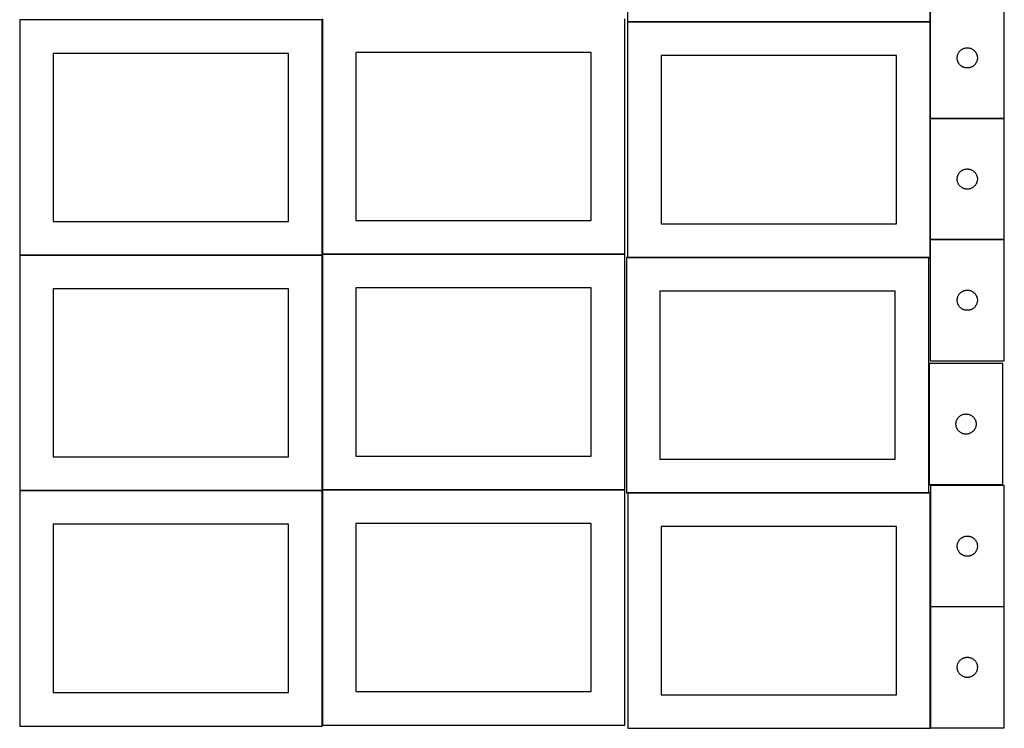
# Model space of a CAD drawing. Header units: millimetres. Extents: x 7 to 1493, y 7 to 2993.
# Tile 1 of 13: x 7 to 1471, y 7 to 1061. Entities that reach past the tile are written whole.
import ezdxf

# ---------------------------------------------------------------- set-up
doc = ezdxf.new("R2010")
doc.units = ezdxf.units.MM
doc.layers.add('COMMON', color=5, linetype='CONTINUOUS', true_color=0x0000ff)
doc.layers.add('CUT', color=7, linetype='CONTINUOUS', true_color=0x000000)

msp = doc.modelspace()

# ---------------------------------------------------------------- linework, layer by layer
at = {"layer": 'COMMON'}
for p, q in [((456.624736, 712.223822), (456.624736, 1060.899043)), ((1360.743109, 1057.633676), (910.820725, 1057.633676)), ((1360.920725, 1057.533675), (1360.920725, 914.148623)), ((1360.920725, 913.948622), (1360.920725, 733.948622)), ((1471.020726, 914.048623), (1361.020726, 914.048623)), ((1360.920725, 733.748621), (1360.920725, 707.533675)), ((1471.020726, 733.848622), (1361.020726, 733.848622)), ((456.524735, 710.799043), (6.524735, 710.799043)), ((456.624736, 362.023821), (456.624736, 710.699042)), ((906.724736, 712.123822), (456.724736, 712.123822)), ((910.820725, 707.433674), (1358.920599, 707.433674)), ((1359.020599, 549.574343), (1359.020599, 369.574343)), ((456.524735, 360.599042), (6.524735, 360.599042)), ((456.624736, 11.82382), (456.624736, 360.499041)), ((906.724736, 361.923821), (456.724736, 361.923821)), ((1358.920599, 357.233674), (910.879278, 357.233674)), ((1360.979278, 357.133673), (1360.979278, 188.049563)), ((1360.979278, 187.849562), (1360.979278, 7.849562)), ((1471.079279, 187.949563), (1361.079279, 187.949563))]:
    msp.add_line(p, q, dxfattribs=at)
at = {"layer": 'CUT'}
for p, q in [((910.743109, 1407.733676), (910.743109, 1057.733676)), ((1360.743109, 1057.733676), (1360.743109, 1407.733676)), ((1361.020726, 1094.148623), (1361.020726, 914.148623)), ((1471.020726, 914.148623), (1471.020726, 1094.148623)), ((456.524735, 1060.899043), (6.524735, 1060.899043)), ((6.524735, 1060.899043), (6.524735, 710.899043)), ((456.524735, 710.899043), (456.524735, 1060.899043)), ((456.724736, 1062.223822), (456.724736, 712.223822)), ((906.724736, 712.223822), (906.724736, 1062.223822)), ((910.743109, 1057.733676), (1360.743109, 1057.733676)), ((1360.820725, 1057.533675), (910.820725, 1057.533675)), ((910.820725, 1057.533675), (910.820725, 707.533675)), ((1360.820725, 707.533675), (1360.820725, 1057.533675)), ((406.524735, 1010.899043), (56.524735, 1010.899043)), ((56.524735, 1010.899043), (56.524735, 760.899043)), ((406.524735, 760.899043), (406.524735, 1010.899043)), ((856.724736, 1012.223822), (506.724736, 1012.223822)), ((506.724736, 1012.223822), (506.724736, 762.223822)), ((856.724736, 762.223822), (856.724736, 1012.223822)), ((1402.435192, 1010.507338), (1402.780544, 1011.198274)), ((1402.780544, 1011.198274), (1403.161006, 1011.870515)), ((1403.161006, 1011.870515), (1403.57557, 1012.522278)), ((1403.57557, 1012.522278), (1404.023137, 1013.151837)), ((1404.023137, 1013.151837), (1404.502519, 1013.75752)), ((1404.502519, 1013.75752), (1405.012445, 1014.337723)), ((1405.012445, 1014.337723), (1405.551563, 1014.890905)), ((1405.551563, 1014.890905), (1406.118444, 1015.415602)), ((1406.118444, 1015.415602), (1406.711583, 1015.91042)), ((1406.711583, 1015.91042), (1407.329409, 1016.374048)), ((1407.329409, 1016.374048), (1407.970283, 1016.805256)), ((1407.970283, 1016.805256), (1408.632505, 1017.202901)), ((1408.632505, 1017.202901), (1409.314319, 1017.565929)), ((1409.314319, 1017.565929), (1410.013917, 1017.893376)), ((1410.013917, 1017.893376), (1410.729444, 1018.184375)), ((1410.729444, 1018.184375), (1411.459003, 1018.438153)), ((1411.459003, 1018.438153), (1412.200659, 1018.654038)), ((1412.200659, 1018.654038), (1412.952445, 1018.831458)), ((1412.952445, 1018.831458), (1413.712367, 1018.969941)), ((1413.712367, 1018.969941), (1414.478411, 1019.069121)), ((1414.478411, 1019.069121), (1415.248544, 1019.128734)), ((1415.248544, 1019.128734), (1416.020726, 1019.148623)), ((1416.020726, 1019.148623), (1416.792907, 1019.128734)), ((1416.792907, 1019.128734), (1417.563041, 1019.069121)), ((1417.563041, 1019.069121), (1418.329084, 1018.969941)), ((1418.329084, 1018.969941), (1419.089007, 1018.831458)), ((1419.089007, 1018.831458), (1419.840792, 1018.654038)), ((1419.840792, 1018.654038), (1420.582448, 1018.438153)), ((1420.582448, 1018.438153), (1421.312007, 1018.184375)), ((1421.312007, 1018.184375), (1422.027534, 1017.893376)), ((1422.027534, 1017.893376), (1422.727132, 1017.565929)), ((1422.727132, 1017.565929), (1423.408947, 1017.202901)), ((1423.408947, 1017.202901), (1424.071168, 1016.805256)), ((1424.071168, 1016.805256), (1424.712042, 1016.374048)), ((1424.712042, 1016.374048), (1425.329868, 1015.91042)), ((1425.329868, 1015.91042), (1425.923007, 1015.415602)), ((1425.923007, 1015.415602), (1426.489888, 1014.890905)), ((1426.489888, 1014.890905), (1427.029006, 1014.337723)), ((1427.029006, 1014.337723), (1427.538932, 1013.75752)), ((1427.538932, 1013.75752), (1428.018314, 1013.151837)), ((1428.018314, 1013.151837), (1428.465881, 1012.522278)), ((1428.465881, 1012.522278), (1428.880445, 1011.870515)), ((1428.880445, 1011.870515), (1429.260908, 1011.198274)), ((1429.260908, 1011.198274), (1429.60626, 1010.507338)), ((1310.820725, 1007.533675), (960.820725, 1007.533675)), ((960.820725, 1007.533675), (960.820725, 757.533675)), ((1310.820725, 757.533675), (1310.820725, 1007.533675)), ((1401.025699, 1004.534841), (1401.065463, 1005.306255)), ((1401.025699, 1003.762404), (1401.025699, 1004.534841)), ((1401.065463, 1002.990991), (1401.025699, 1003.762404)), ((1401.065463, 1005.306255), (1401.144885, 1006.074598)), ((1401.144885, 1002.222647), (1401.065463, 1002.990991)), ((1401.144885, 1006.074598), (1401.263756, 1006.837834)), ((1401.263756, 1001.459411), (1401.144885, 1002.222647)), ((1401.263756, 1006.837834), (1401.42176, 1007.593939)), ((1401.42176, 1000.703306), (1401.263756, 1001.459411)), ((1401.42176, 1007.593939), (1401.618477, 1008.340907)), ((1401.618477, 999.956338), (1401.42176, 1000.703306)), ((1401.618477, 1008.340907), (1401.853387, 1009.076758)), ((1401.853387, 999.220487), (1401.618477, 999.956338)), ((1401.853387, 1009.076758), (1402.125866, 1009.799541)), ((1402.125866, 998.497704), (1401.853387, 999.220487)), ((1402.125866, 1009.799541), (1402.435192, 1010.507338)), ((1402.435192, 997.789907), (1402.125866, 998.497704)), ((1402.780544, 997.098971), (1402.435192, 997.789907)), ((1403.161006, 996.426731), (1402.780544, 997.098971)), ((1403.57557, 995.774967), (1403.161006, 996.426731)), ((1428.880445, 996.426731), (1428.465881, 995.774967)), ((1429.260908, 997.098971), (1428.880445, 996.426731)), ((1429.60626, 997.789907), (1429.260908, 997.098971)), ((1429.60626, 1010.507338), (1429.915585, 1009.799541)), ((1429.915585, 998.497704), (1429.60626, 997.789907)), ((1429.915585, 1009.799541), (1430.188064, 1009.076758)), ((1430.188064, 999.220487), (1429.915585, 998.497704)), ((1430.188064, 1009.076758), (1430.422974, 1008.340907)), ((1430.422974, 999.956338), (1430.188064, 999.220487)), ((1430.422974, 1008.340907), (1430.619691, 1007.593939)), ((1430.619691, 1000.703306), (1430.422974, 999.956338)), ((1430.619691, 1007.593939), (1430.777695, 1006.837834)), ((1430.777695, 1001.459411), (1430.619691, 1000.703306)), ((1430.777695, 1006.837834), (1430.896566, 1006.074598)), ((1430.896566, 1002.222647), (1430.777695, 1001.459411)), ((1430.896566, 1006.074598), (1430.975988, 1005.306255)), ((1430.975988, 1002.990991), (1430.896566, 1002.222647)), ((1430.975988, 1005.306255), (1431.015753, 1004.534841)), ((1431.015753, 1003.762404), (1430.975988, 1002.990991)), ((1431.015753, 1004.534841), (1431.015753, 1003.762404)), ((1404.023137, 995.145408), (1403.57557, 995.774967)), ((1404.502519, 994.539725), (1404.023137, 995.145408)), ((1405.012445, 993.959523), (1404.502519, 994.539725)), ((1405.551563, 993.40634), (1405.012445, 993.959523)), ((1406.118444, 992.881644), (1405.551563, 993.40634)), ((1406.711583, 992.386825), (1406.118444, 992.881644)), ((1407.329409, 991.923198), (1406.711583, 992.386825)), ((1407.970283, 991.491989), (1407.329409, 991.923198)), ((1408.632505, 991.094344), (1407.970283, 991.491989)), ((1409.314319, 990.731316), (1408.632505, 991.094344)), ((1410.013917, 990.403869), (1409.314319, 990.731316)), ((1410.729444, 990.11287), (1410.013917, 990.403869)), ((1411.459003, 989.859092), (1410.729444, 990.11287)), ((1412.200659, 989.643207), (1411.459003, 989.859092)), ((1412.952445, 989.465787), (1412.200659, 989.643207)), ((1413.712367, 989.327304), (1412.952445, 989.465787)), ((1414.478411, 989.228124), (1413.712367, 989.327304)), ((1415.248544, 989.168511), (1414.478411, 989.228124)), ((1416.020726, 989.148623), (1415.248544, 989.168511)), ((1416.792907, 989.168511), (1416.020726, 989.148623)), ((1417.563041, 989.228124), (1416.792907, 989.168511)), ((1418.329084, 989.327304), (1417.563041, 989.228124)), ((1419.089007, 989.465787), (1418.329084, 989.327304)), ((1419.840792, 989.643207), (1419.089007, 989.465787)), ((1420.582448, 989.859092), (1419.840792, 989.643207)), ((1421.312007, 990.11287), (1420.582448, 989.859092)), ((1422.027534, 990.403869), (1421.312007, 990.11287)), ((1422.727132, 990.731316), (1422.027534, 990.403869)), ((1423.408947, 991.094344), (1422.727132, 990.731316)), ((1424.071168, 991.491989), (1423.408947, 991.094344)), ((1424.712042, 991.923198), (1424.071168, 991.491989)), ((1425.329868, 992.386825), (1424.712042, 991.923198)), ((1425.923007, 992.881644), (1425.329868, 992.386825)), ((1426.489888, 993.40634), (1425.923007, 992.881644)), ((1427.029006, 993.959523), (1426.489888, 993.40634)), ((1427.538932, 994.539725), (1427.029006, 993.959523)), ((1428.018314, 995.145408), (1427.538932, 994.539725)), ((1428.465881, 995.774967), (1428.018314, 995.145408)), ((1361.020726, 914.148623), (1471.020726, 914.148623)), ((1471.020726, 913.948622), (1361.020726, 913.948622)), ((1361.020726, 913.948622), (1361.020726, 733.948622)), ((1471.020726, 733.948622), (1471.020726, 913.948622)), ((1405.551563, 834.690904), (1406.118444, 835.215601)), ((1406.118444, 835.215601), (1406.711583, 835.710419)), ((1406.711583, 835.710419), (1407.329409, 836.174047)), ((1407.329409, 836.174047), (1407.970283, 836.605255)), ((1407.970283, 836.605255), (1408.632505, 837.0029)), ((1408.632505, 837.0029), (1409.314319, 837.365928)), ((1409.314319, 837.365928), (1410.013917, 837.693375)), ((1410.013917, 837.693375), (1410.729444, 837.984374)), ((1410.729444, 837.984374), (1411.459003, 838.238152)), ((1411.459003, 838.238152), (1412.200659, 838.454037)), ((1412.200659, 838.454037), (1412.952445, 838.631457)), ((1412.952445, 838.631457), (1413.712367, 838.76994)), ((1413.712367, 838.76994), (1414.478411, 838.86912)), ((1414.478411, 838.86912), (1415.248544, 838.928733)), ((1415.248544, 838.928733), (1416.020726, 838.948622)), ((1416.020726, 838.948622), (1416.792907, 838.928733)), ((1416.792907, 838.928733), (1417.563041, 838.86912)), ((1417.563041, 838.86912), (1418.329084, 838.76994)), ((1418.329084, 838.76994), (1419.089007, 838.631457)), ((1419.089007, 838.631457), (1419.840792, 838.454037)), ((1419.840792, 838.454037), (1420.582448, 838.238152)), ((1420.582448, 838.238152), (1421.312007, 837.984374)), ((1421.312007, 837.984374), (1422.027534, 837.693375)), ((1422.027534, 837.693375), (1422.727132, 837.365928)), ((1422.727132, 837.365928), (1423.408947, 837.0029)), ((1423.408947, 837.0029), (1424.071168, 836.605255)), ((1424.071168, 836.605255), (1424.712042, 836.174047)), ((1424.712042, 836.174047), (1425.329868, 835.710419)), ((1425.329868, 835.710419), (1425.923007, 835.215601)), ((1425.923007, 835.215601), (1426.489888, 834.690904)), ((1401.025699, 824.33484), (1401.065463, 825.106254)), ((1401.025699, 823.562403), (1401.025699, 824.33484)), ((1401.065463, 822.79099), (1401.025699, 823.562403)), ((1401.065463, 825.106254), (1401.144885, 825.874597)), ((1401.144885, 822.022646), (1401.065463, 822.79099)), ((1401.144885, 825.874597), (1401.263756, 826.637833)), ((1401.263756, 821.25941), (1401.144885, 822.022646)), ((1401.263756, 826.637833), (1401.42176, 827.393938)), ((1401.42176, 820.503305), (1401.263756, 821.25941)), ((1401.42176, 827.393938), (1401.618477, 828.140906)), ((1401.618477, 819.756337), (1401.42176, 820.503305)), ((1401.618477, 828.140906), (1401.853387, 828.876757)), ((1401.853387, 828.876757), (1402.125866, 829.59954)), ((1402.125866, 829.59954), (1402.435192, 830.307337)), ((1402.435192, 830.307337), (1402.780544, 830.998273)), ((1402.780544, 830.998273), (1403.161006, 831.670514)), ((1403.161006, 831.670514), (1403.57557, 832.322277)), ((1403.57557, 832.322277), (1404.023137, 832.951836)), ((1404.023137, 832.951836), (1404.502519, 833.557519)), ((1404.502519, 833.557519), (1405.012445, 834.137722)), ((1405.012445, 834.137722), (1405.551563, 834.690904)), ((1426.489888, 834.690904), (1427.029006, 834.137722)), ((1427.029006, 834.137722), (1427.538932, 833.557519)), ((1427.538932, 833.557519), (1428.018314, 832.951836)), ((1428.018314, 832.951836), (1428.465881, 832.322277)), ((1428.465881, 832.322277), (1428.880445, 831.670514)), ((1428.880445, 831.670514), (1429.260908, 830.998273)), ((1429.260908, 830.998273), (1429.60626, 830.307337)), ((1429.60626, 830.307337), (1429.915585, 829.59954)), ((1429.915585, 829.59954), (1430.188064, 828.876757)), ((1430.188064, 828.876757), (1430.422974, 828.140906)), ((1430.422974, 828.140906), (1430.619691, 827.393938)), ((1430.619691, 820.503305), (1430.422974, 819.756337)), ((1430.619691, 827.393938), (1430.777695, 826.637833)), ((1430.777695, 821.25941), (1430.619691, 820.503305)), ((1430.777695, 826.637833), (1430.896566, 825.874597)), ((1430.896566, 822.022646), (1430.777695, 821.25941)), ((1430.896566, 825.874597), (1430.975988, 825.106254)), ((1430.975988, 822.79099), (1430.896566, 822.022646)), ((1430.975988, 825.106254), (1431.015753, 824.33484)), ((1431.015753, 823.562403), (1430.975988, 822.79099)), ((1431.015753, 824.33484), (1431.015753, 823.562403)), ((1401.853387, 819.020486), (1401.618477, 819.756337)), ((1402.125866, 818.297703), (1401.853387, 819.020486)), ((1402.435192, 817.589906), (1402.125866, 818.297703)), ((1402.780544, 816.89897), (1402.435192, 817.589906)), ((1403.161006, 816.22673), (1402.780544, 816.89897)), ((1403.57557, 815.574966), (1403.161006, 816.22673)), ((1404.023137, 814.945407), (1403.57557, 815.574966)), ((1404.502519, 814.339724), (1404.023137, 814.945407)), ((1405.012445, 813.759522), (1404.502519, 814.339724)), ((1405.551563, 813.206339), (1405.012445, 813.759522)), ((1406.118444, 812.681643), (1405.551563, 813.206339)), ((1406.711583, 812.186824), (1406.118444, 812.681643)), ((1407.329409, 811.723197), (1406.711583, 812.186824)), ((1407.970283, 811.291988), (1407.329409, 811.723197)), ((1408.632505, 810.894343), (1407.970283, 811.291988)), ((1409.314319, 810.531315), (1408.632505, 810.894343)), ((1410.013917, 810.203868), (1409.314319, 810.531315)), ((1410.729444, 809.912869), (1410.013917, 810.203868)), ((1411.459003, 809.659091), (1410.729444, 809.912869)), ((1412.200659, 809.443206), (1411.459003, 809.659091)), ((1412.952445, 809.265786), (1412.200659, 809.443206)), ((1413.712367, 809.127303), (1412.952445, 809.265786)), ((1414.478411, 809.028123), (1413.712367, 809.127303)), ((1415.248544, 808.96851), (1414.478411, 809.028123)), ((1416.020726, 808.948622), (1415.248544, 808.96851)), ((1416.792907, 808.96851), (1416.020726, 808.948622)), ((1417.563041, 809.028123), (1416.792907, 808.96851)), ((1418.329084, 809.127303), (1417.563041, 809.028123)), ((1419.089007, 809.265786), (1418.329084, 809.127303)), ((1419.840792, 809.443206), (1419.089007, 809.265786)), ((1420.582448, 809.659091), (1419.840792, 809.443206)), ((1421.312007, 809.912869), (1420.582448, 809.659091)), ((1422.027534, 810.203868), (1421.312007, 809.912869)), ((1422.727132, 810.531315), (1422.027534, 810.203868)), ((1423.408947, 810.894343), (1422.727132, 810.531315)), ((1424.071168, 811.291988), (1423.408947, 810.894343)), ((1424.712042, 811.723197), (1424.071168, 811.291988)), ((1425.329868, 812.186824), (1424.712042, 811.723197)), ((1425.923007, 812.681643), (1425.329868, 812.186824)), ((1426.489888, 813.206339), (1425.923007, 812.681643)), ((1427.029006, 813.759522), (1426.489888, 813.206339)), ((1427.538932, 814.339724), (1427.029006, 813.759522)), ((1428.018314, 814.945407), (1427.538932, 814.339724)), ((1428.465881, 815.574966), (1428.018314, 814.945407)), ((1428.880445, 816.22673), (1428.465881, 815.574966)), ((1429.260908, 816.89897), (1428.880445, 816.22673)), ((1429.60626, 817.589906), (1429.260908, 816.89897)), ((1429.915585, 818.297703), (1429.60626, 817.589906)), ((1430.188064, 819.020486), (1429.915585, 818.297703)), ((1430.422974, 819.756337), (1430.188064, 819.020486)), ((506.724736, 762.223822), (856.724736, 762.223822)), ((56.524735, 760.899043), (406.524735, 760.899043)), ((960.820725, 757.533675), (1310.820725, 757.533675)), ((1361.020726, 733.948622), (1471.020726, 733.948622)), ((1471.020726, 733.748621), (1361.020726, 733.748621)), ((1361.020726, 733.748621), (1361.020726, 553.748621)), ((1471.020726, 553.748621), (1471.020726, 733.748621)), ((6.524735, 710.899043), (456.524735, 710.899043)), ((456.524735, 710.699042), (6.524735, 710.699042)), ((6.524735, 710.699042), (6.524735, 360.699042)), ((456.524735, 360.699042), (456.524735, 710.699042)), ((456.724736, 712.223822), (906.724736, 712.223822)), ((906.724736, 712.023821), (456.724736, 712.023821)), ((456.724736, 712.023821), (456.724736, 362.023821)), ((906.724736, 362.023821), (906.724736, 712.023821)), ((1358.920599, 707.333674), (908.920599, 707.333674)), ((908.920599, 707.333674), (908.920599, 357.333674)), ((910.820725, 707.533675), (1360.820725, 707.533675)), ((1358.920599, 357.333674), (1358.920599, 707.333674)), ((406.524735, 660.699042), (56.524735, 660.699042)), ((56.524735, 660.699042), (56.524735, 410.699042)), ((406.524735, 410.699042), (406.524735, 660.699042)), ((856.724736, 662.023821), (506.724736, 662.023821)), ((506.724736, 662.023821), (506.724736, 412.023821)), ((856.724736, 412.023821), (856.724736, 662.023821)), ((1308.920599, 657.333674), (958.920599, 657.333674)), ((958.920599, 657.333674), (958.920599, 407.333674)), ((1308.920599, 407.333674), (1308.920599, 657.333674)), ((1401.025699, 644.134839), (1401.065463, 644.906253)), ((1401.065463, 644.906253), (1401.144885, 645.674596)), ((1401.144885, 645.674596), (1401.263756, 646.437832)), ((1401.263756, 646.437832), (1401.42176, 647.193937)), ((1401.42176, 647.193937), (1401.618477, 647.940905)), ((1401.618477, 647.940905), (1401.853387, 648.676756)), ((1401.853387, 648.676756), (1402.125866, 649.399539)), ((1402.125866, 649.399539), (1402.435192, 650.107336)), ((1402.435192, 650.107336), (1402.780544, 650.798272)), ((1402.780544, 650.798272), (1403.161006, 651.470513)), ((1403.161006, 651.470513), (1403.57557, 652.122276)), ((1403.57557, 652.122276), (1404.023137, 652.751835)), ((1404.023137, 652.751835), (1404.502519, 653.357518)), ((1404.502519, 653.357518), (1405.012445, 653.937721)), ((1405.012445, 653.937721), (1405.551563, 654.490903)), ((1405.551563, 654.490903), (1406.118444, 655.0156)), ((1406.118444, 655.0156), (1406.711583, 655.510418)), ((1406.711583, 655.510418), (1407.329409, 655.974046)), ((1407.329409, 655.974046), (1407.970283, 656.405254)), ((1407.970283, 656.405254), (1408.632505, 656.802899)), ((1408.632505, 656.802899), (1409.314319, 657.165927)), ((1409.314319, 657.165927), (1410.013917, 657.493374)), ((1410.013917, 657.493374), (1410.729444, 657.784373)), ((1410.729444, 657.784373), (1411.459003, 658.038151)), ((1411.459003, 658.038151), (1412.200659, 658.254036)), ((1412.200659, 658.254036), (1412.952445, 658.431456)), ((1412.952445, 658.431456), (1413.712367, 658.569939)), ((1413.712367, 658.569939), (1414.478411, 658.669119)), ((1414.478411, 658.669119), (1415.248544, 658.728732)), ((1415.248544, 658.728732), (1416.020726, 658.748621)), ((1416.020726, 658.748621), (1416.792907, 658.728732)), ((1416.792907, 658.728732), (1417.563041, 658.669119)), ((1417.563041, 658.669119), (1418.329084, 658.569939)), ((1418.329084, 658.569939), (1419.089007, 658.431456)), ((1419.089007, 658.431456), (1419.840792, 658.254036)), ((1419.840792, 658.254036), (1420.582448, 658.038151)), ((1420.582448, 658.038151), (1421.312007, 657.784373)), ((1421.312007, 657.784373), (1422.027534, 657.493374)), ((1422.027534, 657.493374), (1422.727132, 657.165927)), ((1422.727132, 657.165927), (1423.408947, 656.802899)), ((1423.408947, 656.802899), (1424.071168, 656.405254)), ((1424.071168, 656.405254), (1424.712042, 655.974046)), ((1424.712042, 655.974046), (1425.329868, 655.510418)), ((1425.329868, 655.510418), (1425.923007, 655.0156)), ((1425.923007, 655.0156), (1426.489888, 654.490903)), ((1426.489888, 654.490903), (1427.029006, 653.937721)), ((1427.029006, 653.937721), (1427.538932, 653.357518)), ((1427.538932, 653.357518), (1428.018314, 652.751835)), ((1428.018314, 652.751835), (1428.465881, 652.122276)), ((1428.465881, 652.122276), (1428.880445, 651.470513)), ((1428.880445, 651.470513), (1429.260908, 650.798272)), ((1429.260908, 650.798272), (1429.60626, 650.107336)), ((1429.60626, 650.107336), (1429.915585, 649.399539)), ((1429.915585, 649.399539), (1430.188064, 648.676756)), ((1430.188064, 648.676756), (1430.422974, 647.940905)), ((1430.422974, 647.940905), (1430.619691, 647.193937)), ((1430.619691, 647.193937), (1430.777695, 646.437832)), ((1430.777695, 646.437832), (1430.896566, 645.674596)), ((1430.896566, 645.674596), (1430.975988, 644.906253)), ((1430.975988, 644.906253), (1431.015753, 644.134839)), ((1401.025699, 643.362402), (1401.025699, 644.134839)), ((1401.065463, 642.590989), (1401.025699, 643.362402)), ((1401.144885, 641.822645), (1401.065463, 642.590989)), ((1401.263756, 641.059409), (1401.144885, 641.822645)), ((1401.42176, 640.303304), (1401.263756, 641.059409)), ((1401.618477, 639.556336), (1401.42176, 640.303304)), ((1401.853387, 638.820485), (1401.618477, 639.556336)), ((1402.125866, 638.097702), (1401.853387, 638.820485)), ((1402.435192, 637.389905), (1402.125866, 638.097702)), ((1402.780544, 636.698969), (1402.435192, 637.389905)), ((1403.161006, 636.026729), (1402.780544, 636.698969)), ((1403.57557, 635.374965), (1403.161006, 636.026729)), ((1404.023137, 634.745406), (1403.57557, 635.374965)), ((1404.502519, 634.139723), (1404.023137, 634.745406)), ((1405.012445, 633.559521), (1404.502519, 634.139723)), ((1405.551563, 633.006338), (1405.012445, 633.559521)), ((1406.118444, 632.481642), (1405.551563, 633.006338)), ((1406.711583, 631.986823), (1406.118444, 632.481642)), ((1407.329409, 631.523196), (1406.711583, 631.986823)), ((1407.970283, 631.091987), (1407.329409, 631.523196)), ((1408.632505, 630.694342), (1407.970283, 631.091987)), ((1409.314319, 630.331314), (1408.632505, 630.694342)), ((1410.013917, 630.003867), (1409.314319, 630.331314)), ((1410.729444, 629.712868), (1410.013917, 630.003867)), ((1422.027534, 630.003867), (1421.312007, 629.712868)), ((1422.727132, 630.331314), (1422.027534, 630.003867)), ((1423.408947, 630.694342), (1422.727132, 630.331314)), ((1424.071168, 631.091987), (1423.408947, 630.694342)), ((1424.712042, 631.523196), (1424.071168, 631.091987)), ((1425.329868, 631.986823), (1424.712042, 631.523196)), ((1425.923007, 632.481642), (1425.329868, 631.986823)), ((1426.489888, 633.006338), (1425.923007, 632.481642)), ((1427.029006, 633.559521), (1426.489888, 633.006338)), ((1427.538932, 634.139723), (1427.029006, 633.559521)), ((1428.018314, 634.745406), (1427.538932, 634.139723)), ((1428.465881, 635.374965), (1428.018314, 634.745406)), ((1428.880445, 636.026729), (1428.465881, 635.374965)), ((1429.260908, 636.698969), (1428.880445, 636.026729)), ((1429.60626, 637.389905), (1429.260908, 636.698969)), ((1429.915585, 638.097702), (1429.60626, 637.389905)), ((1430.188064, 638.820485), (1429.915585, 638.097702)), ((1430.422974, 639.556336), (1430.188064, 638.820485)), ((1430.619691, 640.303304), (1430.422974, 639.556336)), ((1430.777695, 641.059409), (1430.619691, 640.303304)), ((1430.896566, 641.822645), (1430.777695, 641.059409)), ((1430.975988, 642.590989), (1430.896566, 641.822645)), ((1431.015753, 643.362402), (1430.975988, 642.590989)), ((1431.015753, 644.134839), (1431.015753, 643.362402)), ((1411.459003, 629.45909), (1410.729444, 629.712868)), ((1412.200659, 629.243205), (1411.459003, 629.45909)), ((1412.952445, 629.065785), (1412.200659, 629.243205)), ((1413.712367, 628.927302), (1412.952445, 629.065785)), ((1414.478411, 628.828122), (1413.712367, 628.927302)), ((1415.248544, 628.768509), (1414.478411, 628.828122)), ((1416.020726, 628.748621), (1415.248544, 628.768509)), ((1416.792907, 628.768509), (1416.020726, 628.748621)), ((1417.563041, 628.828122), (1416.792907, 628.768509)), ((1418.329084, 628.927302), (1417.563041, 628.828122)), ((1419.089007, 629.065785), (1418.329084, 628.927302)), ((1419.840792, 629.243205), (1419.089007, 629.065785)), ((1420.582448, 629.45909), (1419.840792, 629.243205)), ((1421.312007, 629.712868), (1420.582448, 629.45909)), ((1469.1206, 549.574343), (1359.1206, 549.574343)), ((1359.1206, 549.574343), (1359.1206, 369.574343)), ((1361.020726, 553.748621), (1471.020726, 553.748621)), ((1469.1206, 369.574343), (1469.1206, 549.574343)), ((1402.123011, 468.577557), (1402.602393, 469.18324)), ((1402.602393, 469.18324), (1403.112319, 469.763443)), ((1403.112319, 469.763443), (1403.651438, 470.316626)), ((1403.651438, 470.316626), (1404.218318, 470.841322)), ((1404.218318, 470.841322), (1404.811458, 471.33614)), ((1404.811458, 471.33614), (1405.429283, 471.799768)), ((1405.429283, 471.799768), (1406.070157, 472.230976)), ((1406.070157, 472.230976), (1406.732379, 472.628621)), ((1406.732379, 472.628621), (1407.414193, 472.991649)), ((1407.414193, 472.991649), (1408.113791, 473.319096)), ((1408.113791, 473.319096), (1408.829319, 473.610095)), ((1408.829319, 473.610095), (1409.558877, 473.863874)), ((1409.558877, 473.863874), (1410.300533, 474.079759)), ((1410.300533, 474.079759), (1411.052319, 474.257178)), ((1411.052319, 474.257178), (1411.812241, 474.395661)), ((1411.812241, 474.395661), (1412.578285, 474.494841)), ((1412.578285, 474.494841), (1413.348419, 474.554454)), ((1413.348419, 474.554454), (1414.1206, 474.574343)), ((1414.1206, 474.574343), (1414.892781, 474.554454)), ((1414.892781, 474.554454), (1415.662915, 474.494841)), ((1415.662915, 474.494841), (1416.428959, 474.395661)), ((1416.428959, 474.395661), (1417.188881, 474.257178)), ((1417.188881, 474.257178), (1417.940667, 474.079759)), ((1417.940667, 474.079759), (1418.682322, 473.863874)), ((1418.682322, 473.863874), (1419.411881, 473.610095)), ((1419.411881, 473.610095), (1420.127408, 473.319096)), ((1420.127408, 473.319096), (1420.827007, 472.991649)), ((1420.827007, 472.991649), (1421.508821, 472.628621)), ((1421.508821, 472.628621), (1422.171043, 472.230976)), ((1422.171043, 472.230976), (1422.811916, 471.799768)), ((1422.811916, 471.799768), (1423.429742, 471.33614)), ((1423.429742, 471.33614), (1424.022882, 470.841322)), ((1424.022882, 470.841322), (1424.589762, 470.316626)), ((1424.589762, 470.316626), (1425.12888, 469.763443)), ((1425.12888, 469.763443), (1425.638807, 469.18324)), ((1425.638807, 469.18324), (1426.118189, 468.577557)), ((1399.125573, 459.960562), (1399.165337, 460.731975)), ((1399.125573, 459.188124), (1399.125573, 459.960562)), ((1399.165337, 458.416711), (1399.125573, 459.188124)), ((1399.165337, 460.731975), (1399.24476, 461.500318)), ((1399.24476, 457.648367), (1399.165337, 458.416711)), ((1399.24476, 461.500318), (1399.363631, 462.263554)), ((1399.363631, 456.885131), (1399.24476, 457.648367)), ((1399.363631, 462.263554), (1399.521634, 463.019659)), ((1399.521634, 456.129027), (1399.363631, 456.885131)), ((1399.521634, 463.019659), (1399.718352, 463.766627)), ((1399.718352, 455.382058), (1399.521634, 456.129027)), ((1399.718352, 463.766627), (1399.953261, 464.502479)), ((1399.953261, 454.646207), (1399.718352, 455.382058)), ((1399.953261, 464.502479), (1400.22574, 465.225261)), ((1400.22574, 453.923424), (1399.953261, 454.646207)), ((1400.22574, 465.225261), (1400.535066, 465.933059)), ((1400.535066, 465.933059), (1400.880418, 466.623994)), ((1400.880418, 466.623994), (1401.26088, 467.296235)), ((1401.26088, 467.296235), (1401.675445, 467.947999)), ((1401.675445, 467.947999), (1402.123011, 468.577557)), ((1426.118189, 468.577557), (1426.565755, 467.947999)), ((1426.565755, 467.947999), (1426.980319, 467.296235)), ((1426.980319, 467.296235), (1427.360782, 466.623994)), ((1427.360782, 466.623994), (1427.706134, 465.933059)), ((1427.706134, 465.933059), (1428.015459, 465.225261)), ((1428.015459, 465.225261), (1428.287938, 464.502479)), ((1428.287938, 454.646207), (1428.015459, 453.923424)), ((1428.287938, 464.502479), (1428.522848, 463.766627)), ((1428.522848, 455.382058), (1428.287938, 454.646207)), ((1428.522848, 463.766627), (1428.719565, 463.019659)), ((1428.719565, 456.129027), (1428.522848, 455.382058)), ((1428.719565, 463.019659), (1428.877569, 462.263554)), ((1428.877569, 456.885131), (1428.719565, 456.129027)), ((1428.877569, 462.263554), (1428.99644, 461.500318)), ((1428.99644, 457.648367), (1428.877569, 456.885131)), ((1428.99644, 461.500318), (1429.075863, 460.731975)), ((1429.075863, 458.416711), (1428.99644, 457.648367)), ((1429.075863, 460.731975), (1429.115627, 459.960562)), ((1429.115627, 459.188124), (1429.075863, 458.416711)), ((1429.115627, 459.960562), (1429.115627, 459.188124)), ((1400.535066, 453.215627), (1400.22574, 453.923424)), ((1400.880418, 452.524692), (1400.535066, 453.215627)), ((1401.26088, 451.852451), (1400.880418, 452.524692)), ((1401.675445, 451.200687), (1401.26088, 451.852451)), ((1402.123011, 450.571129), (1401.675445, 451.200687)), ((1402.602393, 449.965445), (1402.123011, 450.571129)), ((1403.112319, 449.385243), (1402.602393, 449.965445)), ((1403.651438, 448.83206), (1403.112319, 449.385243)), ((1404.218318, 448.307364), (1403.651438, 448.83206)), ((1404.811458, 447.812546), (1404.218318, 448.307364)), ((1405.429283, 447.348918), (1404.811458, 447.812546)), ((1406.070157, 446.917709), (1405.429283, 447.348918)), ((1406.732379, 446.520064), (1406.070157, 446.917709)), ((1407.414193, 446.157037), (1406.732379, 446.520064)), ((1408.113791, 445.829589), (1407.414193, 446.157037)), ((1408.829319, 445.538591), (1408.113791, 445.829589)), ((1409.558877, 445.284812), (1408.829319, 445.538591)), ((1410.300533, 445.068927), (1409.558877, 445.284812)), ((1411.052319, 444.891508), (1410.300533, 445.068927)), ((1411.812241, 444.753024), (1411.052319, 444.891508)), ((1412.578285, 444.653845), (1411.812241, 444.753024)), ((1413.348419, 444.594231), (1412.578285, 444.653845)), ((1414.1206, 444.574343), (1413.348419, 444.594231)), ((1414.892781, 444.594231), (1414.1206, 444.574343)), ((1415.662915, 444.653845), (1414.892781, 444.594231)), ((1416.428959, 444.753024), (1415.662915, 444.653845)), ((1417.188881, 444.891508), (1416.428959, 444.753024)), ((1417.940667, 445.068927), (1417.188881, 444.891508)), ((1418.682322, 445.284812), (1417.940667, 445.068927)), ((1419.411881, 445.538591), (1418.682322, 445.284812)), ((1420.127408, 445.829589), (1419.411881, 445.538591)), ((1420.827007, 446.157037), (1420.127408, 445.829589)), ((1421.508821, 446.520064), (1420.827007, 446.157037)), ((1422.171043, 446.917709), (1421.508821, 446.520064)), ((1422.811916, 447.348918), (1422.171043, 446.917709)), ((1423.429742, 447.812546), (1422.811916, 447.348918)), ((1424.022882, 448.307364), (1423.429742, 447.812546)), ((1424.589762, 448.83206), (1424.022882, 448.307364)), ((1425.12888, 449.385243), (1424.589762, 448.83206)), ((1425.638807, 449.965445), (1425.12888, 449.385243)), ((1426.118189, 450.571129), (1425.638807, 449.965445)), ((1426.565755, 451.200687), (1426.118189, 450.571129)), ((1426.980319, 451.852451), (1426.565755, 451.200687)), ((1427.360782, 452.524692), (1426.980319, 451.852451)), ((1427.706134, 453.215627), (1427.360782, 452.524692)), ((1428.015459, 453.923424), (1427.706134, 453.215627)), ((56.524735, 410.699042), (406.524735, 410.699042)), ((506.724736, 412.023821), (856.724736, 412.023821)), ((958.920599, 407.333674), (1308.920599, 407.333674)), ((1359.1206, 369.574343), (1469.1206, 369.574343)), ((1471.079279, 368.049563), (1361.079279, 368.049563)), ((1361.079279, 368.049563), (1361.079279, 188.049563)), ((1471.079279, 188.049563), (1471.079279, 368.049563)), ((6.524735, 360.699042), (456.524735, 360.699042)), ((456.524735, 360.499041), (6.524735, 360.499041)), ((6.524735, 360.499041), (6.524735, 10.499041)), ((456.524735, 10.499041), (456.524735, 360.499041)), ((456.724736, 362.023821), (906.724736, 362.023821)), ((906.724736, 361.82382), (456.724736, 361.82382)), ((456.724736, 361.82382), (456.724736, 11.82382)), ((906.724736, 11.82382), (906.724736, 361.82382)), ((908.920599, 357.333674), (1358.920599, 357.333674)), ((1360.879278, 357.133673), (910.879278, 357.133673)), ((910.879278, 357.133673), (910.879278, 7.133673)), ((1360.879278, 7.133673), (1360.879278, 357.133673)), ((406.524735, 310.499041), (56.524735, 310.499041)), ((56.524735, 310.499041), (56.524735, 60.499041)), ((406.524735, 60.499041), (406.524735, 310.499041)), ((856.724736, 311.82382), (506.724736, 311.82382)), ((506.724736, 311.82382), (506.724736, 61.82382)), ((856.724736, 61.82382), (856.724736, 311.82382)), ((1310.879278, 307.133673), (960.879278, 307.133673)), ((960.879278, 307.133673), (960.879278, 57.133673)), ((1310.879278, 57.133673), (1310.879278, 307.133673)), ((1413.77092, 292.870881), (1414.536964, 292.970061)), ((1414.536964, 292.970061), (1415.307098, 293.029674)), ((1415.307098, 293.029674), (1416.079279, 293.049563)), ((1416.079279, 293.049563), (1416.85146, 293.029674)), ((1416.85146, 293.029674), (1417.621594, 292.970061)), ((1417.621594, 292.970061), (1418.387638, 292.870881)), ((1401.084252, 278.435781), (1401.124016, 279.207194)), ((1401.084252, 277.663344), (1401.084252, 278.435781)), ((1401.124016, 279.207194), (1401.203439, 279.975538)), ((1401.203439, 279.975538), (1401.32231, 280.738774)), ((1401.32231, 280.738774), (1401.480313, 281.494879)), ((1401.480313, 281.494879), (1401.677031, 282.241847)), ((1401.677031, 282.241847), (1401.911941, 282.977698)), ((1401.911941, 282.977698), (1402.18442, 283.700481)), ((1402.18442, 283.700481), (1402.493745, 284.408278)), ((1402.493745, 284.408278), (1402.839097, 285.099214)), ((1402.839097, 285.099214), (1403.21956, 285.771455)), ((1403.21956, 285.771455), (1403.634124, 286.423218)), ((1403.634124, 286.423218), (1404.08169, 287.052777)), ((1404.08169, 287.052777), (1404.561072, 287.65846)), ((1404.561072, 287.65846), (1405.070999, 288.238663)), ((1405.070999, 288.238663), (1405.610117, 288.791845)), ((1405.610117, 288.791845), (1406.176997, 289.316541)), ((1406.176997, 289.316541), (1406.770137, 289.81136)), ((1406.770137, 289.81136), (1407.387963, 290.274988)), ((1407.387963, 290.274988), (1408.028836, 290.706196)), ((1408.028836, 290.706196), (1408.691058, 291.103841)), ((1408.691058, 291.103841), (1409.372872, 291.466869)), ((1409.372872, 291.466869), (1410.07247, 291.794316)), ((1410.07247, 291.794316), (1410.787998, 292.085315)), ((1410.787998, 292.085315), (1411.517557, 292.339093)), ((1411.517557, 292.339093), (1412.259212, 292.554978)), ((1412.259212, 292.554978), (1413.010998, 292.732398)), ((1413.010998, 292.732398), (1413.77092, 292.870881)), ((1418.387638, 292.870881), (1419.14756, 292.732398)), ((1419.14756, 292.732398), (1419.899346, 292.554978)), ((1419.899346, 292.554978), (1420.641002, 292.339093)), ((1420.641002, 292.339093), (1421.37056, 292.085315)), ((1421.37056, 292.085315), (1422.086088, 291.794316)), ((1422.086088, 291.794316), (1422.785686, 291.466869)), ((1422.785686, 291.466869), (1423.4675, 291.103841)), ((1423.4675, 291.103841), (1424.129722, 290.706196)), ((1424.129722, 290.706196), (1424.770596, 290.274988)), ((1424.770596, 290.274988), (1425.388421, 289.81136)), ((1425.388421, 289.81136), (1425.981561, 289.316541)), ((1425.981561, 289.316541), (1426.548441, 288.791845)), ((1426.548441, 288.791845), (1427.08756, 288.238663)), ((1427.08756, 288.238663), (1427.597486, 287.65846)), ((1427.597486, 287.65846), (1428.076868, 287.052777)), ((1428.076868, 287.052777), (1428.524434, 286.423218)), ((1428.524434, 286.423218), (1428.938999, 285.771455)), ((1428.938999, 285.771455), (1429.319461, 285.099214)), ((1429.319461, 285.099214), (1429.664813, 284.408278)), ((1429.664813, 284.408278), (1429.974139, 283.700481)), ((1429.974139, 283.700481), (1430.246618, 282.977698)), ((1430.246618, 282.977698), (1430.481527, 282.241847)), ((1430.481527, 282.241847), (1430.678245, 281.494879)), ((1430.678245, 281.494879), (1430.836248, 280.738774)), ((1430.836248, 280.738774), (1430.955119, 279.975538)), ((1430.955119, 279.975538), (1431.034542, 279.207194)), ((1431.034542, 279.207194), (1431.074306, 278.435781)), ((1431.074306, 278.435781), (1431.074306, 277.663344)), ((1401.124016, 276.891931), (1401.084252, 277.663344)), ((1401.203439, 276.123587), (1401.124016, 276.891931)), ((1401.32231, 275.360351), (1401.203439, 276.123587)), ((1401.480313, 274.604246), (1401.32231, 275.360351)), ((1401.677031, 273.857278), (1401.480313, 274.604246)), ((1401.911941, 273.121427), (1401.677031, 273.857278)), ((1402.18442, 272.398644), (1401.911941, 273.121427)), ((1402.493745, 271.690847), (1402.18442, 272.398644)), ((1402.839097, 270.999911), (1402.493745, 271.690847)), ((1403.21956, 270.327671), (1402.839097, 270.999911)), ((1403.634124, 269.675907), (1403.21956, 270.327671)), ((1404.08169, 269.046348), (1403.634124, 269.675907)), ((1404.561072, 268.440665), (1404.08169, 269.046348)), ((1405.070999, 267.860462), (1404.561072, 268.440665)), ((1405.610117, 267.30728), (1405.070999, 267.860462)), ((1406.176997, 266.782584), (1405.610117, 267.30728)), ((1406.770137, 266.287765), (1406.176997, 266.782584)), ((1407.387963, 265.824137), (1406.770137, 266.287765)), ((1408.028836, 265.392929), (1407.387963, 265.824137)), ((1408.691058, 264.995284), (1408.028836, 265.392929)), ((1409.372872, 264.632256), (1408.691058, 264.995284)), ((1410.07247, 264.304809), (1409.372872, 264.632256)), ((1410.787998, 264.01381), (1410.07247, 264.304809)), ((1411.517557, 263.760032), (1410.787998, 264.01381)), ((1412.259212, 263.544147), (1411.517557, 263.760032)), ((1420.641002, 263.760032), (1419.899346, 263.544147)), ((1421.37056, 264.01381), (1420.641002, 263.760032)), ((1422.086088, 264.304809), (1421.37056, 264.01381)), ((1422.785686, 264.632256), (1422.086088, 264.304809)), ((1423.4675, 264.995284), (1422.785686, 264.632256)), ((1424.129722, 265.392929), (1423.4675, 264.995284)), ((1424.770596, 265.824137), (1424.129722, 265.392929)), ((1425.388421, 266.287765), (1424.770596, 265.824137)), ((1425.981561, 266.782584), (1425.388421, 266.287765)), ((1426.548441, 267.30728), (1425.981561, 266.782584)), ((1427.08756, 267.860462), (1426.548441, 267.30728)), ((1427.597486, 268.440665), (1427.08756, 267.860462)), ((1428.076868, 269.046348), (1427.597486, 268.440665)), ((1428.524434, 269.675907), (1428.076868, 269.046348)), ((1428.938999, 270.327671), (1428.524434, 269.675907)), ((1429.319461, 270.999911), (1428.938999, 270.327671)), ((1429.664813, 271.690847), (1429.319461, 270.999911)), ((1429.974139, 272.398644), (1429.664813, 271.690847)), ((1430.246618, 273.121427), (1429.974139, 272.398644)), ((1430.481527, 273.857278), (1430.246618, 273.121427)), ((1430.678245, 274.604246), (1430.481527, 273.857278)), ((1430.836248, 275.360351), (1430.678245, 274.604246)), ((1430.955119, 276.123587), (1430.836248, 275.360351)), ((1431.034542, 276.891931), (1430.955119, 276.123587)), ((1431.074306, 277.663344), (1431.034542, 276.891931)), ((1413.010998, 263.366727), (1412.259212, 263.544147)), ((1413.77092, 263.228244), (1413.010998, 263.366727)), ((1414.536964, 263.129064), (1413.77092, 263.228244)), ((1415.307098, 263.069451), (1414.536964, 263.129064)), ((1416.079279, 263.049563), (1415.307098, 263.069451)), ((1416.85146, 263.069451), (1416.079279, 263.049563)), ((1417.621594, 263.129064), (1416.85146, 263.069451)), ((1418.387638, 263.228244), (1417.621594, 263.129064)), ((1419.14756, 263.366727), (1418.387638, 263.228244)), ((1419.899346, 263.544147), (1419.14756, 263.366727)), ((1361.079279, 188.049563), (1471.079279, 188.049563)), ((1471.079279, 187.849562), (1361.079279, 187.849562)), ((1361.079279, 187.849562), (1361.079279, 7.849562)), ((1471.079279, 7.849562), (1471.079279, 187.849562)), ((1401.677031, 102.041846), (1401.911941, 102.777697)), ((1401.911941, 102.777697), (1402.18442, 103.50048)), ((1402.18442, 103.50048), (1402.493745, 104.208277)), ((1402.493745, 104.208277), (1402.839097, 104.899213)), ((1402.839097, 104.899213), (1403.21956, 105.571454)), ((1403.21956, 105.571454), (1403.634124, 106.223217)), ((1403.634124, 106.223217), (1404.08169, 106.852776)), ((1404.08169, 106.852776), (1404.561072, 107.458459)), ((1404.561072, 107.458459), (1405.070999, 108.038662)), ((1405.070999, 108.038662), (1405.610117, 108.591844)), ((1405.610117, 108.591844), (1406.176997, 109.11654)), ((1406.176997, 109.11654), (1406.770137, 109.611359)), ((1406.770137, 109.611359), (1407.387963, 110.074987)), ((1407.387963, 110.074987), (1408.028836, 110.506195)), ((1408.028836, 110.506195), (1408.691058, 110.90384)), ((1408.691058, 110.90384), (1409.372872, 111.266868)), ((1409.372872, 111.266868), (1410.07247, 111.594315)), ((1410.07247, 111.594315), (1410.787998, 111.885314)), ((1410.787998, 111.885314), (1411.517557, 112.139092)), ((1411.517557, 112.139092), (1412.259212, 112.354977)), ((1412.259212, 112.354977), (1413.010998, 112.532397)), ((1413.010998, 112.532397), (1413.77092, 112.67088)), ((1413.77092, 112.67088), (1414.536964, 112.77006)), ((1414.536964, 112.77006), (1415.307098, 112.829673)), ((1415.307098, 112.829673), (1416.079279, 112.849562)), ((1416.079279, 112.849562), (1416.85146, 112.829673)), ((1416.85146, 112.829673), (1417.621594, 112.77006)), ((1417.621594, 112.77006), (1418.387638, 112.67088)), ((1418.387638, 112.67088), (1419.14756, 112.532397)), ((1419.14756, 112.532397), (1419.899346, 112.354977)), ((1419.899346, 112.354977), (1420.641002, 112.139092)), ((1420.641002, 112.139092), (1421.37056, 111.885314)), ((1421.37056, 111.885314), (1422.086088, 111.594315)), ((1422.086088, 111.594315), (1422.785686, 111.266868)), ((1422.785686, 111.266868), (1423.4675, 110.90384)), ((1423.4675, 110.90384), (1424.129722, 110.506195)), ((1424.129722, 110.506195), (1424.770596, 110.074987)), ((1424.770596, 110.074987), (1425.388421, 109.611359)), ((1425.388421, 109.611359), (1425.981561, 109.11654)), ((1425.981561, 109.11654), (1426.548441, 108.591844)), ((1426.548441, 108.591844), (1427.08756, 108.038662)), ((1427.08756, 108.038662), (1427.597486, 107.458459)), ((1427.597486, 107.458459), (1428.076868, 106.852776)), ((1428.076868, 106.852776), (1428.524434, 106.223217)), ((1428.524434, 106.223217), (1428.938999, 105.571454)), ((1428.938999, 105.571454), (1429.319461, 104.899213)), ((1429.319461, 104.899213), (1429.664813, 104.208277)), ((1429.664813, 104.208277), (1429.974139, 103.50048)), ((1429.974139, 103.50048), (1430.246618, 102.777697)), ((1430.246618, 102.777697), (1430.481527, 102.041846)), ((1401.084252, 98.23578), (1401.124016, 99.007193)), ((1401.084252, 97.463343), (1401.084252, 98.23578)), ((1401.124016, 96.69193), (1401.084252, 97.463343)), ((1401.124016, 99.007193), (1401.203439, 99.775537)), ((1401.203439, 95.923586), (1401.124016, 96.69193)), ((1401.203439, 99.775537), (1401.32231, 100.538773)), ((1401.32231, 95.16035), (1401.203439, 95.923586)), ((1401.32231, 100.538773), (1401.480313, 101.294878)), ((1401.480313, 94.404245), (1401.32231, 95.16035)), ((1401.480313, 101.294878), (1401.677031, 102.041846)), ((1401.677031, 93.657277), (1401.480313, 94.404245)), ((1401.911941, 92.921426), (1401.677031, 93.657277)), ((1402.18442, 92.198643), (1401.911941, 92.921426)), ((1402.493745, 91.490846), (1402.18442, 92.198643)), ((1402.839097, 90.79991), (1402.493745, 91.490846)), ((1403.21956, 90.12767), (1402.839097, 90.79991)), ((1403.634124, 89.475906), (1403.21956, 90.12767)), ((1404.08169, 88.846347), (1403.634124, 89.475906)), ((1404.561072, 88.240664), (1404.08169, 88.846347)), ((1405.070999, 87.660461), (1404.561072, 88.240664)), ((1427.597486, 88.240664), (1427.08756, 87.660461)), ((1428.076868, 88.846347), (1427.597486, 88.240664)), ((1428.524434, 89.475906), (1428.076868, 88.846347)), ((1428.938999, 90.12767), (1428.524434, 89.475906)), ((1429.319461, 90.79991), (1428.938999, 90.12767)), ((1429.664813, 91.490846), (1429.319461, 90.79991)), ((1429.974139, 92.198643), (1429.664813, 91.490846)), ((1430.246618, 92.921426), (1429.974139, 92.198643)), ((1430.481527, 93.657277), (1430.246618, 92.921426)), ((1430.481527, 102.041846), (1430.678245, 101.294878)), ((1430.678245, 94.404245), (1430.481527, 93.657277)), ((1430.678245, 101.294878), (1430.836248, 100.538773)), ((1430.836248, 95.16035), (1430.678245, 94.404245)), ((1430.836248, 100.538773), (1430.955119, 99.775537)), ((1430.955119, 95.923586), (1430.836248, 95.16035)), ((1430.955119, 99.775537), (1431.034542, 99.007193)), ((1431.034542, 96.69193), (1430.955119, 95.923586)), ((1431.034542, 99.007193), (1431.074306, 98.23578)), ((1431.074306, 97.463343), (1431.034542, 96.69193)), ((1431.074306, 98.23578), (1431.074306, 97.463343)), ((1405.610117, 87.107279), (1405.070999, 87.660461)), ((1406.176997, 86.582583), (1405.610117, 87.107279)), ((1406.770137, 86.087764), (1406.176997, 86.582583)), ((1407.387963, 85.624136), (1406.770137, 86.087764)), ((1408.028836, 85.192928), (1407.387963, 85.624136)), ((1408.691058, 84.795283), (1408.028836, 85.192928)), ((1409.372872, 84.432255), (1408.691058, 84.795283)), ((1410.07247, 84.104808), (1409.372872, 84.432255)), ((1410.787998, 83.813809), (1410.07247, 84.104808)), ((1411.517557, 83.560031), (1410.787998, 83.813809)), ((1412.259212, 83.344146), (1411.517557, 83.560031)), ((1413.010998, 83.166726), (1412.259212, 83.344146)), ((1413.77092, 83.028243), (1413.010998, 83.166726)), ((1414.536964, 82.929063), (1413.77092, 83.028243)), ((1415.307098, 82.86945), (1414.536964, 82.929063)), ((1416.079279, 82.849562), (1415.307098, 82.86945)), ((1416.85146, 82.86945), (1416.079279, 82.849562)), ((1417.621594, 82.929063), (1416.85146, 82.86945)), ((1418.387638, 83.028243), (1417.621594, 82.929063)), ((1419.14756, 83.166726), (1418.387638, 83.028243)), ((1419.899346, 83.344146), (1419.14756, 83.166726)), ((1420.641002, 83.560031), (1419.899346, 83.344146)), ((1421.37056, 83.813809), (1420.641002, 83.560031)), ((1422.086088, 84.104808), (1421.37056, 83.813809)), ((1422.785686, 84.432255), (1422.086088, 84.104808)), ((1423.4675, 84.795283), (1422.785686, 84.432255)), ((1424.129722, 85.192928), (1423.4675, 84.795283)), ((1424.770596, 85.624136), (1424.129722, 85.192928)), ((1425.388421, 86.087764), (1424.770596, 85.624136)), ((1425.981561, 86.582583), (1425.388421, 86.087764)), ((1426.548441, 87.107279), (1425.981561, 86.582583)), ((1427.08756, 87.660461), (1426.548441, 87.107279)), ((56.524735, 60.499041), (406.524735, 60.499041)), ((506.724736, 61.82382), (856.724736, 61.82382)), ((960.879278, 57.133673), (1310.879278, 57.133673)), ((6.524735, 10.499041), (456.524735, 10.499041)), ((456.724736, 11.82382), (906.724736, 11.82382)), ((910.879278, 7.133673), (1360.879278, 7.133673)), ((1361.079279, 7.849562), (1471.079279, 7.849562))]:
    msp.add_line(p, q, dxfattribs=at)

doc.saveas('drawing.dxf')
